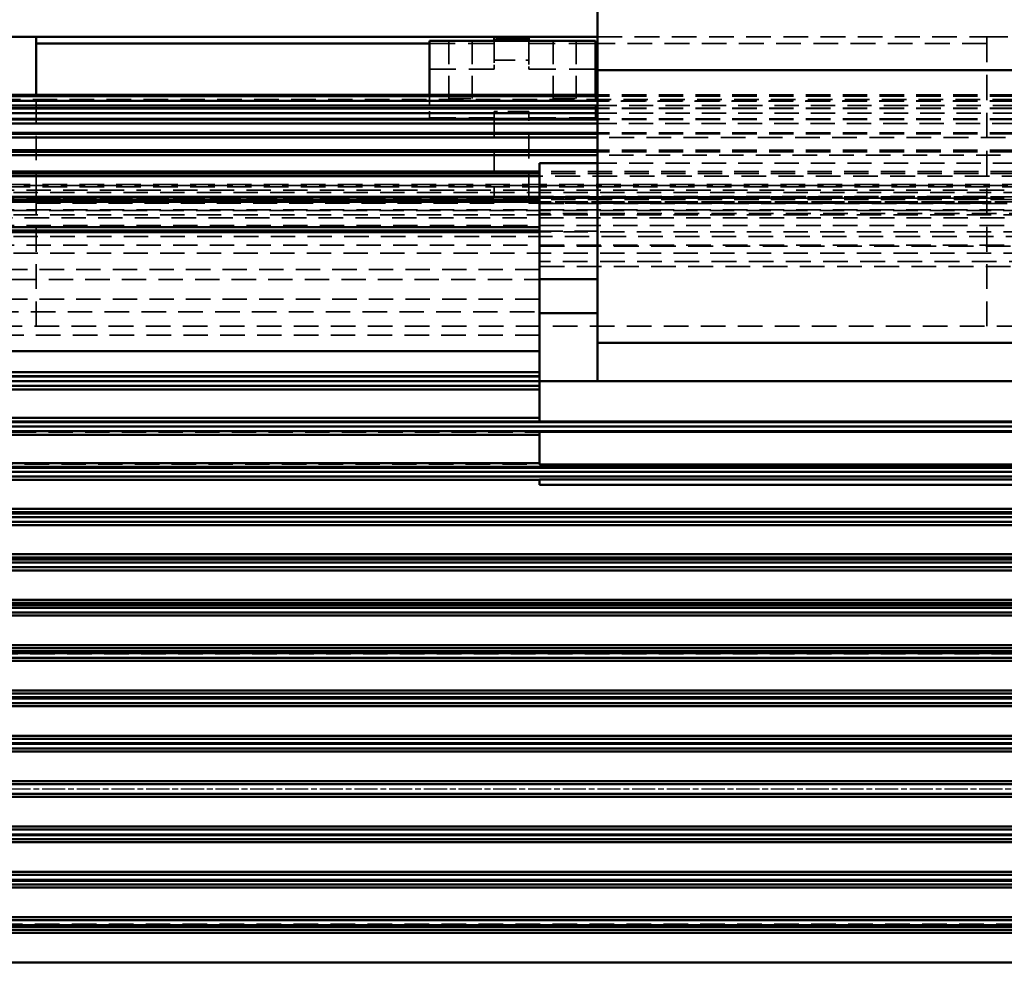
# Model space of a CAD drawing. Header units: millimetres. Extents: x -34725 to 178350, y -13707 to 126150.
# Tile 84 of 256: x -15591 to -15080, y 19440 to 19929. Entities that reach past the tile are written whole.
import ezdxf

# ---------------------------------------------------------------- set-up
doc = ezdxf.new("R2010")
doc.units = ezdxf.units.MM
doc.linetypes.add('AM_ISO08W050', pattern=[18, 12, -1.5, 3, -1.5])
doc.linetypes.add('DASHED', pattern=[0.75, 0.5, -0.25])
doc.layers.get('Defpoints').update_dxf_attribs({"linetype": 'CONTINUOUS'})
for name, color, linetype, lineweight in [('AM_0', 7, 'CONTINUOUS', 50), ('AM_7', 4, 'AM_ISO08W050', 25), ('P-AM_5', 3, 'CONTINUOUS', 25), ('Sichtbar (ISO)', 7, 'CONTINUOUS', 50), ('Verdeckt (ISO)', 7, 'DASHED', 35)]:
    doc.layers.add(name, color=color, linetype=linetype, lineweight=lineweight)
doc.styles.get("Standard").update_dxf_attribs({"font": 'isocp.shx'})
doc.dimstyles.new('AM_ISO$0', dxfattribs={"dimtxt": 3.5, "dimasz": 2.5, "dimexe": 2, "dimexo": 1, "dimgap": 0.6, "dimtad": 1, "dimdsep": 46, "dimtxsty": 'Standard', "dimcen": 0, "dimclrd": 256, "dimclre": 256, "dimclrt": 2, "dimadec": 0, "dimazin": 2, "dimtp": 0.1, "dimtm": 0.1, "dimtfac": 0.71, "dimtmove": 0, "dimatfit": 3, "dimfxl": 1, "dimtfill": 1, "dimtfillclr": 256, "dimlwd": -1, "dimlwe": -1, "dimarcsym": 0})

# ---------------------------------------------------------------- blocks, each defined once
blk = doc.blocks.new('*D199')
at = {"layer": 'Defpoints', "color": 0, "transparency": 16777216}
for p in [(-16746.14, 19530), (-16525.27, 19530), (-15192.32, 17000)]:
    blk.add_point(p, dxfattribs=at)
at = {"layer": 'P-AM_5', "transparency": 16777216}
for p, q in [((-16550.27, 19530), (-16796.14, 19530)), ((-16746.14, 17062.5), (-16746.14, 19467.5)), ((-15217.32, 17000), (-16796.14, 17000))]:
    blk.add_line(p, q, dxfattribs=at)
for points in [[(-16756.55, 19467.5), (-16735.72, 19467.5), (-16746.14, 19530)], [(-16756.55, 17062.5), (-16735.72, 17062.5), (-16746.14, 17000)]]:
    blk.add_solid(points, dxfattribs=at)
at = {"layer": 'P-AM_5', "color": 2, "transparency": 16777216, "insert": (-16854.89, 18265), "char_height": 87.5, "attachment_point": 5, "rotation": 90, "bg_fill": 3, "box_fill_scale": 1.1, "bg_fill_color": 256, "bg_fill_true_color": 13158600, "bg_fill_transparency": 0}
blk.add_mtext('2530', dxfattribs=at)
blk = doc.blocks.new('*D200')
at = {"layer": 'Defpoints', "color": 0, "transparency": 16777216}
for p in [(-16746.14, 20174.82), (-15372.82, 20174.82), (-16525.27, 19530)]:
    blk.add_point(p, dxfattribs=at)
at = {"layer": 'P-AM_5', "transparency": 16777216}
for p, q in [((-15397.82, 20174.82), (-16796.14, 20174.82)), ((-16746.14, 19592.5), (-16746.14, 20112.32)), ((-16550.27, 19530), (-16796.14, 19530))]:
    blk.add_line(p, q, dxfattribs=at)
for points in [[(-16756.55, 20112.32), (-16735.72, 20112.32), (-16746.14, 20174.82)], [(-16756.55, 19592.5), (-16735.72, 19592.5), (-16746.14, 19530)]]:
    blk.add_solid(points, dxfattribs=at)
at = {"layer": 'P-AM_5', "color": 2, "transparency": 16777216, "insert": (-16854.89, 19852.41), "char_height": 87.5, "attachment_point": 5, "rotation": 90, "bg_fill": 3, "box_fill_scale": 1.1, "bg_fill_color": 256, "bg_fill_true_color": 13158600, "bg_fill_transparency": 0}
blk.add_mtext('645', dxfattribs=at)
blk = doc.blocks.new('A$C5cacc3fa')
at = {"layer": 'AM_7'}
blk.add_line((-1738.33, -2368.79), (191.62, -2368.79), dxfattribs=at)
at = {"layer": 'Sichtbar (ISO)'}
for p, q in [((-1443.33, -2278.86), (-416.33, -2278.86)), ((-416.33, -2294.17), (-1443.33, -2294.17)), ((-1356.75, -2295.79), (-499.91, -2295.79)), ((-1315.83, -2297.32), (-540.83, -2297.32)), ((-1443.33, -2302.34), (-416.33, -2302.34)), ((-1369.92, -2300.79), (-486.74, -2300.79)), ((-1315.83, -2298.29), (-540.83, -2298.29)), ((-416.33, -2317.7), (-1443.33, -2317.7)), ((-1359.5, -2319.29), (-497.16, -2319.29)), ((-1315.83, -2321.14), (-540.83, -2321.14)), ((-1315.83, -2321.79), (-540.83, -2321.79)), ((-1443.33, -2325.83), (-416.33, -2325.83)), ((-1368.22, -2324.29), (-488.44, -2324.29)), ((-448.33, -2341.23), (-1408.33, -2341.23)), ((-1362, -2342.79), (-494.66, -2342.79)), ((-1366.34, -2347.79), (-490.32, -2347.79)), ((-1315.83, -2344.96), (-540.83, -2344.96)), ((-1315.83, -2345.29), (-540.83, -2345.29)), ((-1408.33, -2349.33), (-448.33, -2349.33)), ((-448.33, -2364.74), (-1408.33, -2364.74)), ((-1364.27, -2366.29), (-492.39, -2366.29)), ((-1408.33, -2372.84), (-448.33, -2372.84)), ((-1364.27, -2371.29), (-492.39, -2371.29)), ((-448.33, -2388.25), (-1408.33, -2388.25)), ((-1366.34, -2389.79), (-490.32, -2389.79)), ((-1315.83, -2392.29), (-540.83, -2392.29)), ((-540.83, -2392.62), (-1315.83, -2392.62)), ((-1408.33, -2396.35), (-448.33, -2396.35)), ((-1362, -2394.79), (-494.66, -2394.79)), ((-416.33, -2411.75), (-1443.33, -2411.75)), ((-1368.22, -2413.29), (-488.44, -2413.29)), ((-1443.33, -2419.88), (-416.33, -2419.88)), ((-1359.5, -2418.29), (-497.16, -2418.29)), ((-1315.83, -2415.79), (-540.83, -2415.79)), ((-540.83, -2416.44), (-1315.83, -2416.44)), ((-416.33, -2435.24), (-1443.33, -2435.24)), ((-1369.92, -2436.79), (-486.74, -2436.79)), ((-1315.83, -2439.29), (-540.83, -2439.29)), ((-540.83, -2440.26), (-1315.83, -2440.26)), ((-1443.33, -2443.41), (-416.33, -2443.41)), ((-1356.75, -2441.79), (-499.91, -2441.79)), ((-416.33, -2458.72), (-1443.33, -2458.72)), ((-1371.45, -2460.29), (-485.21, -2460.29)), ((-1353.71, -2465.29), (-502.95, -2465.29)), ((-1315.83, -2462.79), (-540.83, -2462.79)), ((-540.83, -2464.06), (-1315.83, -2464.06)), ((-1443.33, -2466.95), (-416.33, -2466.95)), ((-416.33, -2482.19), (-1443.33, -2482.19)), ((-1372.82, -2483.79), (-483.84, -2483.79)), ((-1315.83, -2486.29), (-540.83, -2486.29)), ((-1443.33, -2490.51), (-416.33, -2490.51)), ((-1350.33, -2488.79), (-506.32, -2488.79)), ((-540.83, -2487.84), (-1315.83, -2487.84)), ((-416.33, -2505.65), (-1443.33, -2505.65)), ((-1374.01, -2507.29), (-482.65, -2507.29)), ((-1315.83, -2509.79), (-540.83, -2509.79)), ((-540.83, -2511.6), (-1315.83, -2511.6)), ((-1443.33, -2514.08), (-416.33, -2514.08)), ((-1346.54, -2512.29), (-510.12, -2512.29)), ((-1384.33, -2526.56), (-1012.33, -2526.56)), ((-1012.33, -2529.24), (-1012.33, -2526.56)), ((-1012.33, -2529.24), (-1384.33, -2529.24)), ((-1375.02, -2530.79), (-481.64, -2530.79)), ((-416.33, -2529.09), (-1012.33, -2529.09)), ((-1384.33, -2537.07), (-1012.33, -2537.07)), ((-1342.23, -2535.79), (-514.43, -2535.79)), ((-1315.83, -2533.29), (-540.83, -2533.29)), ((-540.83, -2535.33), (-1315.83, -2535.33)), ((-1012.33, -2554.08), (-1012.33, -2537.07)), ((-1012.33, -2537.68), (-416.33, -2537.68)), ((-416.33, -2552.51), (-1012.33, -2552.51)), ((-1012.33, -2554.08), (-1384.33, -2554.08)), ((-1375.85, -2554.29), (-480.81, -2554.29)), ((-1315.83, -2556.79), (-540.83, -2556.79)), ((-1349.96, -2559.32), (-1012.33, -2559.32)), ((-1337.23, -2559.29), (-519.43, -2559.29)), ((-540.83, -2559.02), (-1315.83, -2559.02)), ((-1012.33, -2580.21), (-1012.33, -2559.32)), ((-1012.33, -2561.3), (-538.33, -2561.3)), ((-538.33, -2575.91), (-1012.33, -2575.91)), ((-1012.33, -2577.79), (-538.33, -2577.79)), ((-1042.33, -2580.21), (-1354.33, -2580.21)), ((-1042.33, -2600.21), (-1042.33, -2580.21)), ((-1012.33, -2580.21), (-1042.33, -2580.21)), ((-1012.33, -2615.57), (-1012.33, -2580.21)), ((-1012.33, -2580.29), (-540.83, -2580.29)), ((-540.83, -2582.67), (-1012.33, -2582.67)), ((-1012.33, -2582.79), (-525.41, -2582.79)), ((-1012.33, -2584.96), (-538.33, -2584.96)), ((-538.33, -2595.84), (-1012.33, -2595.84)), ((-1354.33, -2600.21), (-1042.33, -2600.21)), ((-1042.33, -2741.61), (-1042.33, -2600.21)), ((-1042.33, -2615.57), (-1012.33, -2615.57)), ((-1012.33, -2633.25), (-1012.33, -2615.57)), ((-1012.33, -2633.25), (-1042.33, -2633.25)), ((-1012.33, -2675.67), (-1012.33, -2633.25)), ((-1012.33, -2657.61), (-525.41, -2657.61)), ((-1012.33, -2658.36), (-540.83, -2658.36)), ((-1012.33, -2660.11), (-540.83, -2660.11)), ((-1012.33, -2673.3), (-519.43, -2673.3)), ((-1012.33, -2674.42), (-540.83, -2674.42)), ((-1042.33, -2675.67), (-1012.33, -2675.67)), ((-1012.33, -2693.35), (-1012.33, -2675.67)), ((-1012.33, -2675.8), (-540.83, -2675.8)), ((-1012.33, -2686.51), (-514.43, -2686.51)), ((-1012.33, -2687.95), (-540.83, -2687.95)), ((-1012.33, -2689.01), (-540.83, -2689.01)), ((-1042.33, -2693.35), (-1012.33, -2693.35)), ((-1042.33, -2697.53), (-510.12, -2697.53)), ((-1042.33, -2699.25), (-540.83, -2699.25)), ((-1042.33, -2700.03), (-540.83, -2700.03)), ((-1042.33, -2706.57), (-506.32, -2706.57)), ((-1042.33, -2708.53), (-540.83, -2708.53)), ((-1042.33, -2709.07), (-540.83, -2709.07)), ((-1042.33, -2713.8), (-502.95, -2713.8)), ((-1042.33, -2715.96), (-540.83, -2715.96)), ((-1042.33, -2716.3), (-540.83, -2716.3)), ((-1042.33, -2719.32), (-499.91, -2719.32)), ((-1042.33, -2721.62), (-540.83, -2721.62)), ((-1042.33, -2721.82), (-540.83, -2721.82)), ((-1042.33, -2723.21), (-497.16, -2723.21)), ((-1042.33, -2725.62), (-540.83, -2725.62)), ((-1042.33, -2725.71), (-540.83, -2725.71)), ((-1042.33, -2728), (-540.83, -2728)), ((-1042.33, -2728.02), (-540.83, -2728.02)), ((-1042.33, -2728.79), (-540.83, -2728.79)), ((-1041.33, -2728.79), (-1041.33, -2756.79)), ((-955.33, -2756.79), (-955.33, -2728.79)), ((-751.33, -2728.79), (-751.33, -2758.79)), ((-1354.33, -2741.61), (-1042.33, -2741.61)), ((-1042.33, -2781.61), (-1042.33, -2741.61)), ((-1042.33, -2755.35), (-1041.33, -2755.35)), ((-1041.33, -2756.79), (-955.33, -2756.79)), ((-1006.83, -2756.79), (-1006.83, -2757.79)), ((-989.83, -2756.79), (-989.83, -2757.79)), ((-988.83, -2758.79), (-988.83, -2756.79)), ((-955.33, -2755.35), (-751.33, -2755.35)), ((-1006.83, -2758.79), (-1042.33, -2758.79)), ((-1006.83, -2757.79), (-989.83, -2757.79)), ((-1006.83, -2757.79), (-1006.83, -2758.79)), ((-988.83, -2758.79), (-1006.83, -2758.79)), ((-751.33, -2758.79), (-988.83, -2758.79)), ((-733.33, -2758.79), (-751.33, -2758.79))]:
    blk.add_line(p, q, dxfattribs=at)
at = {"layer": 'Verdeckt (ISO)', "ltscale": 25.567627}
for p, q in [((-1319.41, -2298.67), (-537.25, -2298.67)), ((-537.25, -2438.91), (-1319.41, -2438.91))]:
    blk.add_line(p, q, dxfattribs=at)
at = {"layer": 'Verdeckt (ISO)', "ltscale": 25.333752}
for p, q in [((-540.83, -2298.14), (-1315.83, -2298.14)), ((-1315.83, -2439.44), (-540.83, -2439.44))]:
    blk.add_line(p, q, dxfattribs=at)
at = {"layer": 'Verdeckt (ISO)', "ltscale": 25.537899}
for p, q in [((-479.64, -2319.24), (-1377.02, -2319.24)), ((-1377.02, -2418.34), (-479.64, -2418.34))]:
    blk.add_line(p, q, dxfattribs=at)
at = {"layer": 'Verdeckt (ISO)', "ltscale": 25.356094}
for p, q in [((-1384.31, -2324.34), (-472.35, -2324.34)), ((-472.35, -2413.24), (-1384.31, -2413.24))]:
    blk.add_line(p, q, dxfattribs=at)
at = {"layer": 'Verdeckt (ISO)', "ltscale": 25.444731}
for p, q in [((-454.98, -2342.66), (-1401.68, -2342.66)), ((-1401.68, -2394.92), (-454.98, -2394.92))]:
    blk.add_line(p, q, dxfattribs=at)
at = {"layer": 'Verdeckt (ISO)', "ltscale": 25.326363}
for p, q in [((-1404.71, -2347.92), (-451.95, -2347.92)), ((-451.95, -2389.66), (-1404.71, -2389.66))]:
    blk.add_line(p, q, dxfattribs=at)
at = {"layer": 'Verdeckt (ISO)', "ltscale": 25.318136}
for p, q in [((-446.87, -2366.13), (-1409.79, -2366.13)), ((-1409.79, -2371.45), (-446.87, -2371.45))]:
    blk.add_line(p, q, dxfattribs=at)
at = {"layer": 'Verdeckt (ISO)', "ltscale": 25.710138}
for p, q in [((-1384.33, -2529.09), (-1012.33, -2529.09)), ((-1012.33, -2639.7), (-1384.33, -2639.7)), ((-1384.33, -2642.37), (-1012.33, -2642.37)), ((-1012.33, -2650.2), (-1384.33, -2650.2)), ((-1384.33, -2667.21), (-1012.33, -2667.21))]:
    blk.add_line(p, q, dxfattribs=at)
at = {"layer": 'Verdeckt (ISO)', "ltscale": 25.411861}
for p, q in [((-440.33, -2537.28), (-1438.33, -2537.28)), ((-1438.33, -2655.37), (-440.33, -2655.37)), ((-440.33, -2664.98), (-1438.33, -2664.98))]:
    blk.add_line(p, q, dxfattribs=at)
at = {"layer": 'Verdeckt (ISO)', "ltscale": 25.340425}
blk.add_line((-1435.52, -2553.85), (-440.33, -2553.85), dxfattribs=at)
at = {"layer": 'Verdeckt (ISO)', "ltscale": 25.434799}
blk.add_line((-444.65, -2559.56), (-1412.01, -2559.56), dxfattribs=at)
at = {"layer": 'Verdeckt (ISO)', "ltscale": 25.592646}
blk.add_line((-1262.33, -2608.79), (-733.33, -2608.79), dxfattribs=at)
at = {"layer": 'Verdeckt (ISO)', "ltscale": 25.733358}
for p, q in [((-1244.33, -2608.79), (-1244.33, -2672.62)), ((-751.33, -2608.79), (-751.33, -2672.62))]:
    blk.add_line(p, q, dxfattribs=at)
at = {"layer": 'Verdeckt (ISO)', "ltscale": 25.479761}
for p, q in [((-1012.33, -2604.13), (-538.33, -2604.13)), ((-538.33, -2616.22), (-1012.33, -2616.22))]:
    blk.add_line(p, q, dxfattribs=at)
at = {"layer": 'Verdeckt (ISO)', "ltscale": 25.293034}
for p, q in [((-1012.33, -2622.81), (-416.33, -2622.81)), ((-416.33, -2632.91), (-1012.33, -2632.91)), ((-1012.33, -2638.21), (-416.33, -2638.21))]:
    blk.add_line(p, q, dxfattribs=at)
at = {"layer": 'Verdeckt (ISO)', "ltscale": 25.349762}
for p, q in [((-416.33, -2646.59), (-1443.33, -2646.59)), ((-1443.33, -2650.84), (-416.33, -2650.84)), ((-416.33, -2657.7), (-1443.33, -2657.7)), ((-1443.33, -2661.06), (-416.33, -2661.06)), ((-416.33, -2666.53), (-1443.33, -2666.53)), ((-1443.33, -2669.11), (-416.33, -2669.11)), ((-416.33, -2673.28), (-1443.33, -2673.28)), ((-1443.33, -2675.17), (-416.33, -2675.17)), ((-416.33, -2678.1), (-1443.33, -2678.1)), ((-1443.33, -2679.33), (-416.33, -2679.33))]:
    blk.add_line(p, q, dxfattribs=at)
at = {"layer": 'Verdeckt (ISO)', "ltscale": 24.189648}
for p, q in [((-1012.33, -2658), (-1042.33, -2658)), ((-1031.33, -2756.79), (-1031.33, -2726.79)), ((-1019.33, -2756.79), (-1019.33, -2726.79)), ((-977.33, -2756.79), (-977.33, -2726.79)), ((-965.33, -2756.79), (-965.33, -2726.79))]:
    blk.add_line(p, q, dxfattribs=at)
at = {"layer": 'Verdeckt (ISO)', "ltscale": 25.3717}
blk.add_line((-1436.75, -2668.75), (-440.33, -2668.75), dxfattribs=at)
at = {"layer": 'Verdeckt (ISO)', "ltscale": 25.522369}
blk.add_line((-1012.33, -2672.46), (-1349.96, -2672.46), dxfattribs=at)
at = {"layer": 'Verdeckt (ISO)', "ltscale": 25.352171}
blk.add_line((-1337.23, -2673.3), (-1012.33, -2673.3), dxfattribs=at)
at = {"layer": 'Verdeckt (ISO)', "ltscale": 25.315716}
for p, q in [((-1315.83, -2674.42), (-1012.33, -2674.42)), ((-1315.83, -2675.8), (-1012.33, -2675.8)), ((-1315.83, -2687.95), (-1012.33, -2687.95)), ((-1315.83, -2689.01), (-1012.33, -2689.01))]:
    blk.add_line(p, q, dxfattribs=at)
at = {"layer": 'Verdeckt (ISO)', "ltscale": 3.809293}
for p, q in [((-1244.33, -2672.62), (-1244.33, -2676.06)), ((-1006.83, -2676.06), (-1006.83, -2672.62)), ((-988.83, -2672.62), (-988.83, -2676.06)), ((-751.33, -2676.06), (-751.33, -2672.62))]:
    blk.add_line(p, q, dxfattribs=at)
at = {"layer": 'Verdeckt (ISO)', "ltscale": 24.978439}
for p, q in [((-1006.83, -2672.62), (-1244.33, -2672.62)), ((-1006.83, -2675.15), (-1244.33, -2675.15)), ((-751.33, -2672.62), (-988.83, -2672.62)), ((-751.33, -2675.15), (-988.83, -2675.15)), ((-1244.33, -2675.67), (-1006.83, -2675.67)), ((-1244.33, -2676.06), (-1006.83, -2676.06)), ((-988.83, -2675.67), (-751.33, -2675.67)), ((-988.83, -2676.06), (-751.33, -2676.06))]:
    blk.add_line(p, q, dxfattribs=at)
at = {"layer": 'Verdeckt (ISO)', "ltscale": 26.224077}
blk.add_line((-1244.33, -2758.79), (-1244.33, -2676.06), dxfattribs=at)
at = {"layer": 'Verdeckt (ISO)', "ltscale": 26.165541}
for p, q in [((-1006.83, -2676.06), (-1006.83, -2720.09)), ((-988.83, -2720.09), (-988.83, -2676.06))]:
    blk.add_line(p, q, dxfattribs=at)
at = {"layer": 'Verdeckt (ISO)', "ltscale": 25.071371}
blk.add_line((-751.33, -2676.06), (-751.33, -2728.79), dxfattribs=at)
at = {"layer": 'Verdeckt (ISO)', "ltscale": 25.518749}
for p, q in [((-448.33, -2681.08), (-1408.33, -2681.08)), ((-1408.33, -2681.69), (-448.33, -2681.69)), ((-448.33, -2682.26), (-1408.33, -2682.26))]:
    blk.add_line(p, q, dxfattribs=at)
at = {"layer": 'Verdeckt (ISO)', "ltscale": 25.7425}
blk.add_line((-1342.23, -2686.51), (-1012.33, -2686.51), dxfattribs=at)
at = {"layer": 'Verdeckt (ISO)', "ltscale": 25.157232}
for p, q in [((-1354.33, -2693.35), (-1042.33, -2693.35)), ((-1354.33, -2719.32), (-1042.33, -2719.32)), ((-1354.33, -2723.21), (-1042.33, -2723.21))]:
    blk.add_line(p, q, dxfattribs=at)
at = {"layer": 'Verdeckt (ISO)', "ltscale": 25.3752}
blk.add_line((-1346.54, -2697.53), (-1042.33, -2697.53), dxfattribs=at)
at = {"layer": 'Verdeckt (ISO)', "ltscale": 25.445648}
for p, q in [((-1315.83, -2699.25), (-1042.33, -2699.25)), ((-1315.83, -2700.03), (-1042.33, -2700.03)), ((-1315.83, -2708.53), (-1042.33, -2708.53)), ((-1315.83, -2709.07), (-1042.33, -2709.07)), ((-1315.83, -2715.96), (-1042.33, -2715.96)), ((-1315.83, -2716.3), (-1042.33, -2716.3)), ((-1315.83, -2721.62), (-1042.33, -2721.62)), ((-1315.83, -2721.82), (-1042.33, -2721.82)), ((-1315.83, -2725.62), (-1042.33, -2725.62)), ((-1315.83, -2725.71), (-1042.33, -2725.71)), ((-1315.83, -2728), (-1042.33, -2728)), ((-1315.83, -2728.02), (-1042.33, -2728.02)), ((-1315.83, -2728.79), (-1042.33, -2728.79))]:
    blk.add_line(p, q, dxfattribs=at)
at = {"layer": 'Verdeckt (ISO)', "ltscale": 25.691484}
blk.add_line((-1350.33, -2706.57), (-1042.33, -2706.57), dxfattribs=at)
at = {"layer": 'Verdeckt (ISO)', "ltscale": 25.107512}
blk.add_line((-1353.71, -2713.8), (-1042.33, -2713.8), dxfattribs=at)
at = {"layer": 'Verdeckt (ISO)', "ltscale": 27.818094}
for p, q in [((-1006.83, -2716.79), (-1041.33, -2716.79)), ((-1006.83, -2742.03), (-1041.33, -2742.03)), ((-1041.33, -2755.35), (-1006.83, -2755.35))]:
    blk.add_line(p, q, dxfattribs=at)
at = {"layer": 'Verdeckt (ISO)', "ltscale": 11.42808}
for p, q in [((-1041.33, -2716.79), (-1041.33, -2728.79)), ((-955.33, -2728.79), (-955.33, -2716.79))]:
    blk.add_line(p, q, dxfattribs=at)
at = {"layer": 'Verdeckt (ISO)', "ltscale": 21.770681}
for p, q in [((-1006.83, -2720.09), (-988.83, -2720.09)), ((-988.83, -2746.68), (-1006.83, -2746.68)), ((-1244.33, -2758.79), (-1262.33, -2758.79))]:
    blk.add_line(p, q, dxfattribs=at)
at = {"layer": 'Verdeckt (ISO)', "ltscale": 27.011772}
for p, q in [((-955.33, -2716.79), (-988.83, -2716.79)), ((-955.33, -2742.03), (-988.83, -2742.03)), ((-988.83, -2755.35), (-955.33, -2755.35))]:
    blk.add_line(p, q, dxfattribs=at)
at = {"layer": 'Verdeckt (ISO)', "ltscale": 25.523846}
blk.add_line((-1355.67, -2726.29), (-500.99, -2726.29), dxfattribs=at)
at = {"layer": 'Verdeckt (ISO)', "ltscale": 25.527044}
blk.add_line((-1354.33, -2725.52), (-531.21, -2725.52), dxfattribs=at)
at = {"layer": 'Verdeckt (ISO)', "ltscale": 22.798204}
for p, q in [((-1019.33, -2726.79), (-1031.33, -2726.79)), ((-965.33, -2726.79), (-977.33, -2726.79))]:
    blk.add_line(p, q, dxfattribs=at)
at = {"layer": 'Verdeckt (ISO)', "ltscale": 4.42466}
for p, q in [((-1006.83, -2746.68), (-1006.83, -2742.03)), ((-988.83, -2742.03), (-988.83, -2746.68))]:
    blk.add_line(p, q, dxfattribs=at)
at = {"layer": 'Verdeckt (ISO)', "ltscale": 24.044741}
for p, q in [((-1006.83, -2746.68), (-1006.83, -2756.79)), ((-988.83, -2756.79), (-988.83, -2746.68))]:
    blk.add_line(p, q, dxfattribs=at)
at = {"layer": 'Verdeckt (ISO)', "ltscale": 25.717415}
for p, q in [((-1244.33, -2755.35), (-1042.33, -2755.35)), ((-1042.33, -2758.79), (-1244.33, -2758.79))]:
    blk.add_line(p, q, dxfattribs=at)
at = {"layer": 'Verdeckt (ISO)', "ltscale": 0.952248}
for p, q in [((-1005.83, -2756.79), (-1005.83, -2757.79)), ((-1004.33, -2756.79), (-1004.33, -2757.79)), ((-1002.33, -2756.79), (-1002.33, -2757.79)), ((-1000.33, -2756.79), (-1000.33, -2757.79)), ((-998.83, -2756.79), (-998.83, -2757.79)), ((-997.83, -2756.79), (-997.83, -2757.79)), ((-996.33, -2756.79), (-996.33, -2757.79)), ((-994.33, -2756.79), (-994.33, -2757.79)), ((-992.33, -2756.79), (-992.33, -2757.79)), ((-990.83, -2756.79), (-990.83, -2757.79))]:
    blk.add_line(p, q, dxfattribs=at)

msp = doc.modelspace()

# ---------------------------------------------------------------- dimensions: what is measured, and where the dimension line sits
at = {"layer": 'P-AM_5'}
dim = msp.add_linear_dim(base=(-16746.136, 19530), p1=(-15192.319, 17000), p2=(-16525.272, 19530), angle=90, dimstyle='AM_ISO$0', override={"dimscale": 25, "dimgap": 2.6}, dxfattribs=at)
dim.commit()
dim.dimension.update_dxf_attribs({"geometry": '*D199', "text_midpoint": (-16854.895, 18265)})

# ---------------------------------------------------------------- next in the draw order: dimensions: what is measured, and where the dimension line sits
dim = msp.add_linear_dim(base=(-16746.136, 20174.818), p1=(-16525.272, 19530), p2=(-15372.819, 20174.818), angle=90, dimstyle='AM_ISO$0', override={"dimscale": 25, "dimgap": 2.6, "dimdec": 0, "dimtmove": 1}, dxfattribs=at)
dim.commit()
dim.dimension.update_dxf_attribs({"geometry": '*D200', "text_midpoint": (-16854.886, 19852.409)})

# ---------------------------------------------------------------- next in the draw order: block references
at = {"layer": 'AM_0', "rotation": 179.9999999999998}
msp.add_blockref('A$C5cacc3fa', (-16333.649, 17161.21), dxfattribs=at)

doc.saveas('drawing.dxf')
